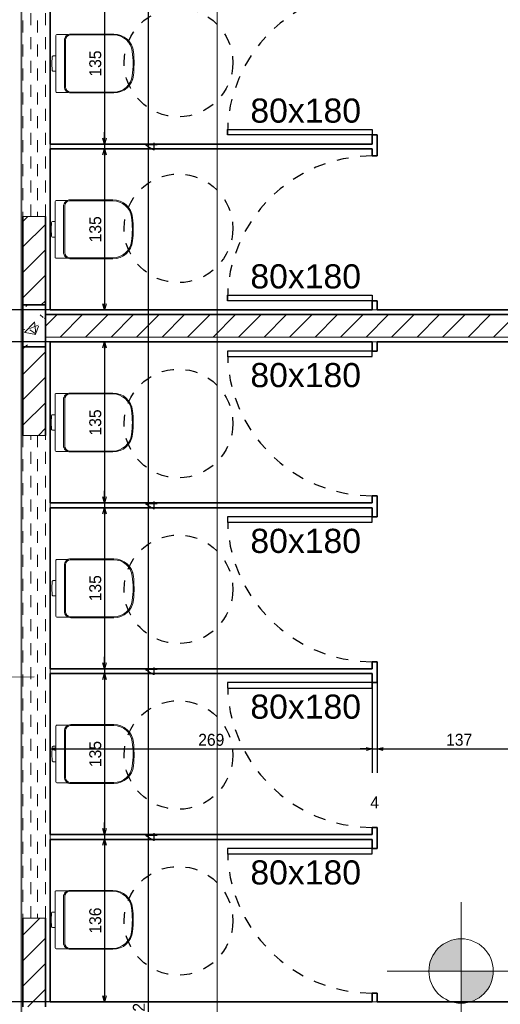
# Model space of a CAD drawing. Header units: millimetres. Extents: x -35 to 343, y 0 to 93.
# Tile 47 of 128: x 201.23 to 205.24, y 46.25 to 54.49. Entities that reach past the tile are written whole.
import ezdxf

# ---------------------------------------------------------------- set-up
doc = ezdxf.new("R2010")
doc.units = ezdxf.units.MM
doc.linetypes.add('ACAD_ISO03W100', pattern=[30, 12, -18])
doc.linetypes.add('Traço Curto', pattern=[0.00153, 0.001, -0.00053])
for name, color, linetype, lineweight in [('ARQ - ALVENARIA - OSSO', 2, 'Continuous', 35), ('ARQ - COTA_NÍVEL', 2, 'Continuous', 5), ('ARQ - DIVISORIA', 3, 'Continuous', 35), ('ARQ - JANELA', 2, 'Traço Curto', 5), ('ARQ - PAREDE VISTA', 4, 'Continuous', 9), ('ARQ - PAREDES_HACHURA', 9, 'Continuous', 35), ('ARQ - PILAR', 4, 'Continuous', 15), ('ARQ - SIMBOLO_CORTE', 2, 'Continuous', 5), ('ARQ -SIMBOLO_PORTA', 2, 'Continuous', 9), ('ARQ -TEXTO_JANELA', 2, 'Continuous', 9), ('Equipamentos hidráulicos', 2, 'Continuous', 5)]:
    doc.layers.add(name, color=color, linetype=linetype, lineweight=lineweight)
doc.styles.add('Arial_2', font='arial.ttf', dxfattribs={"height": 0.15})
doc.styles.add('GULIM', font='Gulim.ttf')
doc.dimstyles.new('GULIM-100', dxfattribs={"dimtxt": 0.1, "dimasz": 0.05, "dimexe": 0.2, "dimexo": 0, "dimgap": 0.025, "dimtad": 1, "dimdec": 0, "dimlfac": 100, "dimzin": 12, "dimdsep": 46, "dimtxsty": 'GULIM', "dimblk": 'OPEN30', "dimcen": 0, "dimclrd": 152, "dimclre": 152, "dimclrt": 152, "dimaunit": 1, "dimadec": 0, "dimazin": 0, "dimtfac": 1.875, "dimtdec": 0, "dimtmove": 2, "dimatfit": 3, "dimldrblk": 'OPEN30', "dimfxl": 0, "dimtolj": 1, "dimtzin": 12, "dimlwd": -1, "dimarcsym": 0})
pattern_1 = [(45, (197.30759, 58.01997), (-0.1065823, 0.1065823), [])]

# ---------------------------------------------------------------- blocks, each defined once
blk = doc.blocks.new('Deca_Bacia Sanitaria Convencional Quadra_P_21 - P_21_Branco Gelo GE17-6219398-NÍVEL 1')
at = {"layer": 'Equipamentos hidráulicos'}
for p, q in [((3.1323, -5.4542), (3.1323, -5.5801)), ((3.2086, -5.4486), (3.1362, -5.4486)), ((3.11, -5.5849), (3.1077, -5.6279)), ((3.1077, -5.6279), (3.11, -5.671)), ((3.1323, -5.5801), (3.1161, -5.5801)), ((3.1323, -5.6757), (3.1323, -5.5801)), ((3.1161, -5.6757), (3.1323, -5.6757)), ((3.1323, -5.6757), (3.1323, -5.8016)), ((3.1383, -5.8076), (3.2088, -5.8076))]:
    blk.add_line(p, q, dxfattribs=at)
for centre, radius, start, end in [((3.1383, -5.4542), 0.006, 110.78892, 180), ((3.4946, -5.5679), 0.1199, 31.51055, 32.11175), ((3.4946, -5.5679), 0.1199, 15.94214, 19.02476), ((3.1161, -5.5864), 0.00628, 90, 166), ((3.1161, -5.6695), 0.00628, 194, 270), ((3.1383, -5.8016), 0.006, 180, 270)]:
    blk.add_arc(centre, radius, start, end, dxfattribs=at)
blk = doc.blocks.new('Deca_Shared_Assento_P_21 - AP_215_Branco Gelo GE17-6219380-NÍVEL 1')
at = {"layer": 'Equipamentos hidráulicos'}
for p, q in [((3.1847, -5.771), (3.1847, -5.4852)), ((3.1918, -5.4823), (3.1918, -5.7739)), ((3.2211, -5.4507), (3.4916, -5.4507)), ((3.2248, -5.4451), (3.4913, -5.4451)), ((3.2211, -5.8055), (3.4916, -5.8055)), ((3.4913, -5.8111), (3.2248, -5.8111))]:
    blk.add_line(p, q, dxfattribs=at)
for centre, radius, start, end in [((3.2247, -5.4851), 0.04, 89.88715, 180.15169), ((3.2253, -5.484), 0.0336, 97.18985, 177.03508), ((3.4916, -5.5681), 0.123, 5.80461, 90.11795), ((3.4912, -5.5675), 0.1167, 7.4549, 89.83226), ((2.9392, -5.6397), 0.6734, 0.98733, 7.4549), ((2.9147, -5.6281), 0.703, 0.4219, 5.91451), ((2.9392, -5.6165), 0.6734, 352.5451, 359.01267), ((2.9147, -5.6281), 0.703, 354.08389, 0.42193), ((3.4916, -5.6881), 0.123, 269.87352, 354.18628), ((3.4912, -5.6887), 0.1167, 270.16774, 352.5451), ((3.2247, -5.7711), 0.04, 179.8882, 270.15228), ((3.2253, -5.7721), 0.0336, 182.96492, 262.81015)]:
    blk.add_arc(centre, radius, start, end, dxfattribs=at)
blk = doc.blocks.new('JANELA BASCULANTE PRÁTICA DE REVIT - JANELA AÇO E VIDRO BASCULANTE 300X60-6372257-NÍVEL 1')
at = {"layer": 'ARQ - JANELA'}
for p, q in [((1.5, 0.07), (-1.5, 0.07)), ((-1.5, 0.07), (-1.5, 0.02)), ((1.5, 0.02), (1.5, 0.07)), ((-1.5, -0.02), (-1.5, 0.02)), ((-1.5, 0.02), (1.5, 0.02)), ((1.5, 0.02), (1.5, -0.02)), ((-1.5, -0.02), (-1.5, -0.07)), ((1.5, -0.02), (-1.5, -0.02)), ((1.5, -0.07), (1.5, -0.02)), ((-1.5, -0.07), (1.5, -0.07))]:
    blk.add_line(p, q, dxfattribs=at)
blk = doc.blocks.new('Deca_Bacia Sanitaria Convencional Quadra_P_21 - P_21_Branco Gelo GE17-6407791-NÍVEL 1')
at = {"layer": 'Equipamentos hidráulicos'}
for p, q in [((3.1323, -4.3801), (3.1323, -4.2542)), ((3.1383, -4.2482), (3.2088, -4.2482)), ((3.1077, -4.4279), (3.11, -4.3849)), ((3.1161, -4.3801), (3.1323, -4.3801)), ((3.1323, -4.3801), (3.1323, -4.4757)), ((3.11, -4.471), (3.1077, -4.4279)), ((3.1323, -4.4757), (3.1161, -4.4757)), ((3.1323, -4.6016), (3.1323, -4.4757)), ((3.2086, -4.6072), (3.1362, -4.6072))]:
    blk.add_line(p, q, dxfattribs=at)
for centre, radius, start, end in [((3.1383, -4.2542), 0.006, 90, 180), ((3.1161, -4.3864), 0.00628, 90, 166), ((3.1161, -4.4695), 0.00628, 194, 270), ((3.4946, -4.4879), 0.1199, 340.97524, 344.05786), ((3.4946, -4.4879), 0.1199, 327.88825, 328.48945), ((3.1383, -4.6016), 0.006, 180, 249.21108)]:
    blk.add_arc(centre, radius, start, end, dxfattribs=at)
blk = doc.blocks.new('Deca_Shared_Assento_P_21 - AP_215_Branco Gelo GE17-6407792-NÍVEL 1')
at = {"layer": 'Equipamentos hidráulicos'}
for p, q in [((3.1918, -4.5736), (3.1918, -4.282)), ((3.2211, -4.2504), (3.4916, -4.2504)), ((3.4913, -4.2448), (3.2248, -4.2448)), ((3.1847, -4.2848), (3.1847, -4.5707)), ((3.2211, -4.6051), (3.4916, -4.6051)), ((3.2248, -4.6108), (3.4913, -4.6108))]:
    blk.add_line(p, q, dxfattribs=at)
for centre, radius, start, end in [((3.2247, -4.2848), 0.04, 89.84772, 180.1118), ((3.2253, -4.2837), 0.0336, 97.18985, 177.03508), ((3.4916, -4.3678), 0.123, 5.81372, 90.12648), ((3.4912, -4.3671), 0.1167, 7.4549, 89.83226), ((2.9392, -4.4394), 0.6734, 0.98733, 7.4549), ((2.9147, -4.4278), 0.703, 359.57807, 5.91611), ((2.9392, -4.4162), 0.6734, 352.5451, 359.01267), ((2.9147, -4.4278), 0.703, 354.08549, 359.5781), ((3.4916, -4.4878), 0.123, 269.88205, 354.19539), ((3.4912, -4.4884), 0.1167, 270.16774, 352.5451), ((3.2247, -4.5708), 0.04, 179.84831, 270.11285), ((3.2253, -4.5718), 0.0336, 182.96492, 262.81015)]:
    blk.add_arc(centre, radius, start, end, dxfattribs=at)
blk = doc.blocks.new('_Open30')
at = {"color": 0, "linetype": 'ByBlock', "lineweight": -2}
for p, q in [((-1, 0.27), (0, 0)), ((0, 0), (-1, -0.27)), ((0, 0), (-1, 0))]:
    blk.add_line(p, q, dxfattribs=at)
blk = doc.blocks.new('*D491')
at = {"color": 152, "lineweight": -2, "transparency": 16777216}
for p, q in [((201.4828, 57.5786), (200.7817, 57.5786)), ((201.4828, 52.0608), (200.7817, 52.0608))]:
    blk.add_line(p, q, dxfattribs=at)
at = {"color": 152, "transparency": 16777216}
blk.add_line((200.9817, 57.5286), (200.9817, 52.1108), dxfattribs=at)
at = {"layer": 'DEFPOINTS', "color": 0, "transparency": 16777216}
for p in [(201.4828, 57.5786), (200.9817, 52.0608), (201.4828, 52.0608)]:
    blk.add_point(p, dxfattribs=at)
at = {"color": 152, "transparency": 16777216, "xscale": 0.05, "yscale": 0.05, "zscale": 0.05}
for p, rotation in [((200.9817, 57.5786), 90), ((200.9817, 52.0608), 270)]:
    blk.add_blockref('_Open30', p, dxfattribs=dict(at, rotation=rotation))
at = {"color": 152, "transparency": 16777216, "insert": (200.9054, 54.8197), "char_height": 0.1, "attachment_point": 5, "rotation": 90, "style": 'GULIM'}
blk.add_mtext('\\A1;552', dxfattribs=at)
blk = doc.blocks.new('*D492')
at = {"color": 152, "lineweight": -2, "transparency": 16777216}
for p, q in [((201.4828, 52.0608), (200.7817, 52.0608)), ((201.4828, 51.7917), (200.7817, 51.7917))]:
    blk.add_line(p, q, dxfattribs=at)
at = {"color": 152, "transparency": 16777216}
blk.add_line((200.9817, 52.0108), (200.9817, 51.8417), dxfattribs=at)
at = {"layer": 'DEFPOINTS', "color": 0, "transparency": 16777216}
for p in [(201.4828, 52.0608), (200.9817, 51.7917), (201.4828, 51.7917)]:
    blk.add_point(p, dxfattribs=at)
at = {"color": 152, "transparency": 16777216, "xscale": 0.05, "yscale": 0.05, "zscale": 0.05}
for p, rotation in [((200.9817, 52.0608), 90), ((200.9817, 51.7917), 270)]:
    blk.add_blockref('_Open30', p, dxfattribs=dict(at, rotation=rotation))
at = {"color": 152, "transparency": 16777216, "insert": (200.9054, 51.9263), "char_height": 0.1, "attachment_point": 5, "rotation": 90, "style": 'GULIM'}
blk.add_mtext('\\A1;27', dxfattribs=at)
blk = doc.blocks.new('*D493')
at = {"color": 152, "lineweight": -2, "transparency": 16777216}
for p, q in [((201.4828, 51.7917), (200.7817, 51.7917)), ((201.4828, 46.2739), (200.7817, 46.2739))]:
    blk.add_line(p, q, dxfattribs=at)
at = {"color": 152, "transparency": 16777216}
blk.add_line((200.9817, 51.7417), (200.9817, 46.3239), dxfattribs=at)
at = {"layer": 'DEFPOINTS', "color": 0, "transparency": 16777216}
for p in [(201.4828, 51.7917), (200.9817, 46.2739), (201.4828, 46.2739)]:
    blk.add_point(p, dxfattribs=at)
at = {"color": 152, "transparency": 16777216, "xscale": 0.05, "yscale": 0.05, "zscale": 0.05}
for p, rotation in [((200.9817, 51.7917), 90), ((200.9817, 46.2739), 270)]:
    blk.add_blockref('_Open30', p, dxfattribs=dict(at, rotation=rotation))
at = {"color": 152, "transparency": 16777216, "insert": (200.9054, 49.0328), "char_height": 0.1, "attachment_point": 5, "rotation": 90, "style": 'GULIM'}
blk.add_mtext('\\A1;552', dxfattribs=at)
blk = doc.blocks.new('*D494')
at = {"color": 152, "lineweight": -2, "transparency": 16777216}
for p, q in [((201.4828, 46.2739), (200.7817, 46.2739)), ((201.4828, 46.0047), (200.7817, 46.0047))]:
    blk.add_line(p, q, dxfattribs=at)
at = {"color": 152, "transparency": 16777216}
blk.add_line((200.9817, 46.2239), (200.9817, 46.0547), dxfattribs=at)
at = {"layer": 'DEFPOINTS', "color": 0, "transparency": 16777216}
for p in [(201.4828, 46.2739), (200.9817, 46.0047), (201.4828, 46.0047)]:
    blk.add_point(p, dxfattribs=at)
at = {"color": 152, "transparency": 16777216, "xscale": 0.05, "yscale": 0.05, "zscale": 0.05}
for p, rotation in [((200.9817, 46.2739), 90), ((200.9817, 46.0047), 270)]:
    blk.add_blockref('_Open30', p, dxfattribs=dict(at, rotation=rotation))
at = {"color": 152, "transparency": 16777216, "insert": (200.9054, 46.1393), "char_height": 0.1, "attachment_point": 5, "rotation": 90, "style": 'GULIM'}
blk.add_mtext('\\A1;27', dxfattribs=at)
blk = doc.blocks.new('*D419')
at = {"color": 152, "lineweight": -2, "transparency": 16777216}
for p, q in [((201.4828, 49.0193), (201.4828, 48.1885)), ((204.1744, 49.0193), (204.1744, 48.1885))]:
    blk.add_line(p, q, dxfattribs=at)
at = {"color": 152, "transparency": 16777216}
blk.add_line((201.5328, 48.3885), (204.1244, 48.3885), dxfattribs=at)
at = {"layer": 'DEFPOINTS', "color": 0, "transparency": 16777216}
for p in [(201.4828, 49.0193), (204.1744, 49.0193), (204.1744, 48.3885)]:
    blk.add_point(p, dxfattribs=at)
at = {"color": 152, "transparency": 16777216, "xscale": 0.05, "yscale": 0.05, "zscale": 0.05, "rotation": 180}
blk.add_blockref('_Open30', (201.4828, 48.3885), dxfattribs=at)
at = {"color": 152, "transparency": 16777216, "xscale": 0.05, "yscale": 0.05, "zscale": 0.05}
blk.add_blockref('_Open30', (204.1744, 48.3885), dxfattribs=at)
at = {"color": 152, "transparency": 16777216, "insert": (202.8286, 48.4648), "char_height": 0.1, "attachment_point": 5, "style": 'GULIM'}
blk.add_mtext('\\A1;269', dxfattribs=at)
blk = doc.blocks.new('*D420')
at = {"color": 152, "lineweight": -2, "transparency": 16777216}
for p, q in [((204.1744, 49.0193), (204.1744, 48.1885)), ((204.2147, 48.9436), (204.2147, 48.1885))]:
    blk.add_line(p, q, dxfattribs=at)
at = {"color": 152, "transparency": 16777216}
for p, q in [((204.1244, 48.3885), (204.0744, 48.3885)), ((204.1744, 48.3885), (204.2147, 48.3885)), ((204.2647, 48.3885), (204.3147, 48.3885))]:
    blk.add_line(p, q, dxfattribs=at)
at = {"layer": 'DEFPOINTS', "color": 0, "transparency": 16777216}
for p in [(204.1744, 49.0193), (204.2147, 48.9436), (204.2147, 48.3885)]:
    blk.add_point(p, dxfattribs=at)
at = {"color": 152, "transparency": 16777216, "xscale": 0.05, "yscale": 0.05, "zscale": 0.05}
blk.add_blockref('_Open30', (204.1744, 48.3885), dxfattribs=at)
at = {"color": 152, "transparency": 16777216, "xscale": 0.05, "yscale": 0.05, "zscale": 0.05, "rotation": 180}
blk.add_blockref('_Open30', (204.2147, 48.3885), dxfattribs=at)
at = {"color": 152, "transparency": 16777216, "insert": (204.1946, 47.9414), "char_height": 0.1, "attachment_point": 5, "style": 'GULIM'}
blk.add_mtext('\\A1;4', dxfattribs=at)
blk = doc.blocks.new('*D421')
at = {"color": 152, "lineweight": -2, "transparency": 16777216}
for p, q in [((204.2147, 48.9436), (204.2147, 48.1885)), ((205.5875, 48.5281), (205.5875, 48.1885))]:
    blk.add_line(p, q, dxfattribs=at)
at = {"color": 152, "transparency": 16777216}
blk.add_line((204.2647, 48.3885), (205.5375, 48.3885), dxfattribs=at)
at = {"layer": 'DEFPOINTS', "color": 0, "transparency": 16777216}
for p in [(204.2147, 48.9436), (205.5875, 48.5281), (205.5875, 48.3885)]:
    blk.add_point(p, dxfattribs=at)
at = {"color": 152, "transparency": 16777216, "xscale": 0.05, "yscale": 0.05, "zscale": 0.05, "rotation": 180}
blk.add_blockref('_Open30', (204.2147, 48.3885), dxfattribs=at)
at = {"color": 152, "transparency": 16777216, "xscale": 0.05, "yscale": 0.05, "zscale": 0.05}
blk.add_blockref('_Open30', (205.5875, 48.3885), dxfattribs=at)
at = {"color": 152, "transparency": 16777216, "insert": (204.9011, 48.4649), "char_height": 0.1, "attachment_point": 5, "style": 'GULIM'}
blk.add_mtext('\\A1;137', dxfattribs=at)
blk = doc.blocks.new('*D429')
at = {"color": 152, "lineweight": -2, "transparency": 16777216}
for p, q in [((201.4828, 54.7928), (202.1358, 54.7928)), ((201.4828, 53.447), (202.1358, 53.447))]:
    blk.add_line(p, q, dxfattribs=at)
at = {"color": 152, "transparency": 16777216}
blk.add_line((201.9358, 54.7428), (201.9358, 53.497), dxfattribs=at)
at = {"layer": 'DEFPOINTS', "color": 0, "transparency": 16777216}
for p in [(201.4828, 54.7928), (201.4828, 53.447), (201.9358, 53.447)]:
    blk.add_point(p, dxfattribs=at)
at = {"color": 152, "transparency": 16777216, "xscale": 0.05, "yscale": 0.05, "zscale": 0.05}
for p, rotation in [((201.9358, 54.7928), 90), ((201.9358, 53.447), 270)]:
    blk.add_blockref('_Open30', p, dxfattribs=dict(at, rotation=rotation))
at = {"color": 152, "transparency": 16777216, "insert": (201.8594, 54.1199), "char_height": 0.1, "attachment_point": 5, "rotation": 90, "style": 'GULIM'}
blk.add_mtext('\\A1;135', dxfattribs=at)
blk = doc.blocks.new('*D430')
at = {"color": 152, "transparency": 16777216}
for p, q in [((201.9358, 53.497), (201.9358, 53.547)), ((201.9358, 53.447), (201.9358, 53.4066)), ((201.9358, 53.3566), (201.9358, 53.3066))]:
    blk.add_line(p, q, dxfattribs=at)
at = {"color": 152, "lineweight": -2, "transparency": 16777216}
for p, q in [((201.4828, 53.447), (202.1358, 53.447)), ((201.4828, 53.4066), (202.1358, 53.4066))]:
    blk.add_line(p, q, dxfattribs=at)
at = {"layer": 'DEFPOINTS', "color": 0, "transparency": 16777216}
for p in [(201.4828, 53.447), (201.4828, 53.4066), (201.9358, 53.4066)]:
    blk.add_point(p, dxfattribs=at)
at = {"color": 152, "transparency": 16777216, "xscale": 0.05, "yscale": 0.05, "zscale": 0.05}
for p, rotation in [((201.9358, 53.447), 270), ((201.9358, 53.4066), 90)]:
    blk.add_blockref('_Open30', p, dxfattribs=dict(at, rotation=rotation))
at = {"color": 152, "transparency": 16777216, "insert": (202.3273, 53.4268), "char_height": 0.1, "attachment_point": 5, "rotation": 90, "style": 'GULIM'}
blk.add_mtext('\\A1;4', dxfattribs=at)
blk = doc.blocks.new('*D431')
at = {"color": 152, "lineweight": -2, "transparency": 16777216}
for p, q in [((201.4828, 53.4066), (202.1358, 53.4066)), ((201.4828, 52.0608), (202.1358, 52.0608))]:
    blk.add_line(p, q, dxfattribs=at)
at = {"color": 152, "transparency": 16777216}
blk.add_line((201.9358, 53.3566), (201.9358, 52.1108), dxfattribs=at)
at = {"layer": 'DEFPOINTS', "color": 0, "transparency": 16777216}
for p in [(201.4828, 53.4066), (201.4828, 52.0608), (201.9358, 52.0608)]:
    blk.add_point(p, dxfattribs=at)
at = {"color": 152, "transparency": 16777216, "xscale": 0.05, "yscale": 0.05, "zscale": 0.05}
for p, rotation in [((201.9358, 53.4066), 90), ((201.9358, 52.0608), 270)]:
    blk.add_blockref('_Open30', p, dxfattribs=dict(at, rotation=rotation))
at = {"color": 152, "transparency": 16777216, "insert": (201.8594, 52.7337), "char_height": 0.1, "attachment_point": 5, "rotation": 90, "style": 'GULIM'}
blk.add_mtext('\\A1;135', dxfattribs=at)
blk = doc.blocks.new('*D432')
at = {"color": 152, "lineweight": -2, "transparency": 16777216}
for p, q in [((201.4828, 51.7917), (202.1358, 51.7917)), ((201.4828, 50.4459), (202.1358, 50.4459))]:
    blk.add_line(p, q, dxfattribs=at)
at = {"color": 152, "transparency": 16777216}
blk.add_line((201.9358, 51.7417), (201.9358, 50.4959), dxfattribs=at)
at = {"layer": 'DEFPOINTS', "color": 0, "transparency": 16777216}
for p in [(201.4828, 51.7917), (201.4828, 50.4459), (201.9358, 50.4459)]:
    blk.add_point(p, dxfattribs=at)
at = {"color": 152, "transparency": 16777216, "xscale": 0.05, "yscale": 0.05, "zscale": 0.05}
for p, rotation in [((201.9358, 51.7917), 90), ((201.9358, 50.4459), 270)]:
    blk.add_blockref('_Open30', p, dxfattribs=dict(at, rotation=rotation))
at = {"color": 152, "transparency": 16777216, "insert": (201.8594, 51.1188), "char_height": 0.1, "attachment_point": 5, "rotation": 90, "style": 'GULIM'}
blk.add_mtext('\\A1;135', dxfattribs=at)
blk = doc.blocks.new('*D433')
at = {"color": 152, "transparency": 16777216}
for p, q in [((201.9358, 50.4959), (201.9358, 50.5459)), ((201.9358, 50.4459), (201.9358, 50.4055)), ((201.9358, 50.3555), (201.9358, 50.3055))]:
    blk.add_line(p, q, dxfattribs=at)
at = {"color": 152, "lineweight": -2, "transparency": 16777216}
for p, q in [((201.4828, 50.4459), (202.1358, 50.4459)), ((201.4828, 50.4055), (202.1358, 50.4055))]:
    blk.add_line(p, q, dxfattribs=at)
at = {"layer": 'DEFPOINTS', "color": 0, "transparency": 16777216}
for p in [(201.4828, 50.4459), (201.4828, 50.4055), (201.9358, 50.4055)]:
    blk.add_point(p, dxfattribs=at)
at = {"color": 152, "transparency": 16777216, "xscale": 0.05, "yscale": 0.05, "zscale": 0.05}
for p, rotation in [((201.9358, 50.4459), 270), ((201.9358, 50.4055), 90)]:
    blk.add_blockref('_Open30', p, dxfattribs=dict(at, rotation=rotation))
at = {"color": 152, "transparency": 16777216, "insert": (202.3273, 50.4257), "char_height": 0.1, "attachment_point": 5, "rotation": 90, "style": 'GULIM'}
blk.add_mtext('\\A1;4', dxfattribs=at)
blk = doc.blocks.new('*D434')
at = {"color": 152, "lineweight": -2, "transparency": 16777216}
for p, q in [((201.4828, 50.4055), (202.1358, 50.4055)), ((201.4828, 49.0597), (202.1358, 49.0597))]:
    blk.add_line(p, q, dxfattribs=at)
at = {"color": 152, "transparency": 16777216}
blk.add_line((201.9358, 50.3555), (201.9358, 49.1097), dxfattribs=at)
at = {"layer": 'DEFPOINTS', "color": 0, "transparency": 16777216}
for p in [(201.4828, 50.4055), (201.4828, 49.0597), (201.9358, 49.0597)]:
    blk.add_point(p, dxfattribs=at)
at = {"color": 152, "transparency": 16777216, "xscale": 0.05, "yscale": 0.05, "zscale": 0.05}
for p, rotation in [((201.9358, 50.4055), 90), ((201.9358, 49.0597), 270)]:
    blk.add_blockref('_Open30', p, dxfattribs=dict(at, rotation=rotation))
at = {"color": 152, "transparency": 16777216, "insert": (201.8594, 49.7326), "char_height": 0.1, "attachment_point": 5, "rotation": 90, "style": 'GULIM'}
blk.add_mtext('\\A1;135', dxfattribs=at)
blk = doc.blocks.new('*D435')
at = {"color": 152, "transparency": 16777216}
for p, q in [((201.9358, 49.1097), (201.9358, 49.1597)), ((201.9358, 49.0597), (201.9358, 49.0193)), ((201.9358, 48.9693), (201.9358, 48.9193))]:
    blk.add_line(p, q, dxfattribs=at)
at = {"color": 152, "lineweight": -2, "transparency": 16777216}
for p, q in [((201.4828, 49.0597), (202.1358, 49.0597)), ((201.4828, 49.0193), (202.1358, 49.0193))]:
    blk.add_line(p, q, dxfattribs=at)
at = {"layer": 'DEFPOINTS', "color": 0, "transparency": 16777216}
for p in [(201.4828, 49.0597), (201.4828, 49.0193), (201.9358, 49.0193)]:
    blk.add_point(p, dxfattribs=at)
at = {"color": 152, "transparency": 16777216, "xscale": 0.05, "yscale": 0.05, "zscale": 0.05}
for p, rotation in [((201.9358, 49.0597), 270), ((201.9358, 49.0193), 90)]:
    blk.add_blockref('_Open30', p, dxfattribs=dict(at, rotation=rotation))
at = {"color": 152, "transparency": 16777216, "insert": (202.3273, 49.0395), "char_height": 0.1, "attachment_point": 5, "rotation": 90, "style": 'GULIM'}
blk.add_mtext('\\A1;4', dxfattribs=at)
blk = doc.blocks.new('*D436')
at = {"color": 152, "lineweight": -2, "transparency": 16777216}
for p, q in [((201.4828, 49.0193), (202.1358, 49.0193)), ((201.4828, 47.6735), (202.1358, 47.6735))]:
    blk.add_line(p, q, dxfattribs=at)
at = {"color": 152, "transparency": 16777216}
blk.add_line((201.9358, 48.9693), (201.9358, 47.7235), dxfattribs=at)
at = {"layer": 'DEFPOINTS', "color": 0, "transparency": 16777216}
for p in [(201.4828, 49.0193), (201.4828, 47.6735), (201.9358, 47.6735)]:
    blk.add_point(p, dxfattribs=at)
at = {"color": 152, "transparency": 16777216, "xscale": 0.05, "yscale": 0.05, "zscale": 0.05}
for p, rotation in [((201.9358, 49.0193), 90), ((201.9358, 47.6735), 270)]:
    blk.add_blockref('_Open30', p, dxfattribs=dict(at, rotation=rotation))
at = {"color": 152, "transparency": 16777216, "insert": (201.8594, 48.3464), "char_height": 0.1, "attachment_point": 5, "rotation": 90, "style": 'GULIM'}
blk.add_mtext('\\A1;135', dxfattribs=at)
blk = doc.blocks.new('*D437')
at = {"color": 152, "transparency": 16777216}
for p, q in [((201.9358, 47.7235), (201.9358, 47.7735)), ((201.9358, 47.6735), (201.9358, 47.6331)), ((201.9358, 47.5831), (201.9358, 47.5331))]:
    blk.add_line(p, q, dxfattribs=at)
at = {"color": 152, "lineweight": -2, "transparency": 16777216}
for p, q in [((201.4828, 47.6735), (202.1358, 47.6735)), ((201.4828, 47.6331), (202.1358, 47.6331))]:
    blk.add_line(p, q, dxfattribs=at)
at = {"layer": 'DEFPOINTS', "color": 0, "transparency": 16777216}
for p in [(201.4828, 47.6735), (201.4828, 47.6331), (201.9358, 47.6331)]:
    blk.add_point(p, dxfattribs=at)
at = {"color": 152, "transparency": 16777216, "xscale": 0.05, "yscale": 0.05, "zscale": 0.05}
for p, rotation in [((201.9358, 47.6735), 270), ((201.9358, 47.6331), 90)]:
    blk.add_blockref('_Open30', p, dxfattribs=dict(at, rotation=rotation))
at = {"color": 152, "transparency": 16777216, "insert": (202.3273, 47.6533), "char_height": 0.1, "attachment_point": 5, "rotation": 90, "style": 'GULIM'}
blk.add_mtext('\\A1;4', dxfattribs=at)
blk = doc.blocks.new('*D438')
at = {"color": 152, "lineweight": -2, "transparency": 16777216}
for p, q in [((201.4828, 47.6331), (202.1358, 47.6331)), ((201.4828, 46.2739), (202.1358, 46.2739))]:
    blk.add_line(p, q, dxfattribs=at)
at = {"color": 152, "transparency": 16777216}
blk.add_line((201.9358, 47.5831), (201.9358, 46.3239), dxfattribs=at)
at = {"layer": 'DEFPOINTS', "color": 0, "transparency": 16777216}
for p in [(201.4828, 47.6331), (201.4828, 46.2739), (201.9358, 46.2739)]:
    blk.add_point(p, dxfattribs=at)
at = {"color": 152, "transparency": 16777216, "xscale": 0.05, "yscale": 0.05, "zscale": 0.05}
for p, rotation in [((201.9358, 47.6331), 90), ((201.9358, 46.2739), 270)]:
    blk.add_blockref('_Open30', p, dxfattribs=dict(at, rotation=rotation))
at = {"color": 152, "transparency": 16777216, "insert": (201.8594, 46.9535), "char_height": 0.1, "attachment_point": 5, "rotation": 90, "style": 'GULIM'}
blk.add_mtext('\\A1;136', dxfattribs=at)
blk = doc.blocks.new('Elevações de ponto - Cota de Nível 1-825078-NÍVEL 1')
at = {"layer": 'ARQ - COTA_NÍVEL'}
h = blk.add_hatch(color=256, dxfattribs=at)
edge = h.paths.add_edge_path(flags=0)
edge.add_line((0, 0.002278), (0, 0.000678))
edge.add_line((0, 0.000678), (-0.0016, 0.000678))
edge.add_arc((0, 0.000678), 0.0016, 90, 180, ccw=False)
h = blk.add_hatch(color=256, dxfattribs=at)
edge = h.paths.add_edge_path(flags=0)
edge.add_arc((0, 0.000678), 0.0016, 270, 360, ccw=False)
edge.add_line((0, -0.000922), (0, 0.000678))
edge.add_line((0, 0.000678), (0.0016, 0.000678))
for p, q in [((0, 0.004106), (0, -0.002843)), ((0, -0.00218), (0, 0.003078)), ((0, 0.000678), (0, 0.002278)), ((-0.003665, 0.000678), (0.016004, 0.000678)), ((-0.0016, 0.000678), (0, 0.000678)), ((0.0016, 0.000678), (0, 0.000678)), ((0, 0.000678), (0, -0.000922))]:
    blk.add_line(p, q, dxfattribs=at)
blk.add_circle((0, 0.000678), 0.0016, dxfattribs=at)
for start, end in [(90, 180), (270, 360)]:
    blk.add_arc((0, 0.000678), 0.0016, start, end, dxfattribs=at)
blk = doc.blocks.new('*D513')
at = {"color": 152, "lineweight": -2, "transparency": 16777216}
for p, q in [((201.6039, 69.3814), (202.5002, 69.3814)), ((201.6039, 22.8569), (202.5002, 22.8569))]:
    blk.add_line(p, q, dxfattribs=at)
at = {"color": 152, "transparency": 16777216}
blk.add_line((202.3002, 69.3314), (202.3002, 22.9069), dxfattribs=at)
at = {"layer": 'DEFPOINTS', "color": 0, "transparency": 16777216}
for p in [(201.6039, 69.3814), (201.6039, 22.8569), (202.3002, 22.8569)]:
    blk.add_point(p, dxfattribs=at)
at = {"color": 152, "transparency": 16777216, "xscale": 0.05, "yscale": 0.05, "zscale": 0.05}
for p, rotation in [((202.3002, 69.3814), 90), ((202.3002, 22.8569), 270)]:
    blk.add_blockref('_Open30', p, dxfattribs=dict(at, rotation=rotation))
at = {"color": 152, "transparency": 16777216, "insert": (202.2238, 46.1191), "char_height": 0.1, "attachment_point": 5, "rotation": 90, "style": 'GULIM'}
blk.add_mtext('\\A1;4652', dxfattribs=at)

msp = doc.modelspace()

# ---------------------------------------------------------------- hatches: boundary and pattern name
at = {"layer": 'ARQ - PAREDES_HACHURA'}
h = msp.add_hatch(color=256, dxfattribs=at)
h.paths.add_polyline_path([(201.25397, 22.89724), (201.25397, 23.82585), (201.24052, 23.82585), (201.24052, 22.89724)], flags=0)
h.paths.add_polyline_path([(201.25397, 27.86324), (201.25397, 29.69353), (201.24052, 29.69353), (201.24052, 27.86324)], flags=0)
h.paths.add_polyline_path([(201.25397, 33.7314), (201.25386, 35.4002), (201.24052, 35.39977), (201.24052, 33.7314)], flags=0)
h.paths.add_polyline_path([(201.24052, 39.43761), (201.25397, 39.43761), (201.25397, 41.26667), (201.24052, 41.26667), (201.24052, 40.17738)], flags=0)
h.paths.add_polyline_path([(201.25397, 45.30409), (201.25397, 46.2335), (201.25397, 58.5476), (201.24052, 58.5476), (201.24052, 45.30409)], flags=0)
h.paths.add_polyline_path([(201.25397, 62.58635), (201.25397, 64.41664), (201.24052, 64.41664), (201.24052, 62.58635)], flags=0)
h.paths.add_polyline_path([(201.24052, 68.45275), (201.25397, 68.45275), (201.25397, 69.38136), (201.24052, 69.38136), (201.24052, 69.15257)], flags=0)
h = msp.add_hatch(dxfattribs=at)
h.set_pattern_fill('FP_6', color=256, scale=1.345805, style=0, pattern_type=2)
h.set_pattern_definition(pattern_1)
h.paths.add_polyline_path([(201.25397, 52.10122), (201.44239, 52.10122), (201.44239, 52.84141), (201.25397, 52.84141)], flags=0)
h.paths.add_polyline_path([(201.25397, 56.87882), (201.44239, 56.87882), (201.44239, 57.61902), (201.25397, 57.61902)], flags=0)
h = msp.add_hatch(dxfattribs=at)
h.set_pattern_fill('FP_6', color=256, scale=1.345805, style=0, pattern_type=2)
h.set_pattern_definition(pattern_1)
h.paths.add_polyline_path([(201.44239, 51.83205), (205.34522, 51.83205), (205.34522, 52.02047), (201.44239, 52.02047), (201.44239, 51.83266)], flags=0)
h = msp.add_hatch(dxfattribs=at)
h.set_pattern_fill('FP_6', color=256, scale=1.345805, style=0, pattern_type=2)
h.set_pattern_definition(pattern_1)
h.paths.add_polyline_path([(201.28634, 46.2335), (201.44239, 46.2335), (201.44239, 46.9737), (201.25397, 46.9737), (201.25397, 46.2335)], flags=0)
h.paths.add_polyline_path([(201.25397, 51.01111), (201.44239, 51.01111), (201.44239, 51.75131), (201.25397, 51.75131)], flags=0)
at = {"layer": 'ARQ - PILAR'}
h = msp.add_hatch(dxfattribs=at)
h.set_pattern_fill('FP_1', color=256, scale=1.345805, style=0, pattern_type=2)
h.set_pattern_definition([(50, (197.3076, 58.02), (0.73539, -0.063667), [0.07671, -0.84651]), (355, (197.3076, 58.02), (-0.14189, 0.771645), [0.06191, -0.67694]), (100.451, (197.3695, 58.0146), (0.59344, 0.7075), [0.065944, -0.71866]), (46.184, (197.3076, 58.2245), (1.0943, -0.16965), [0.11574, -1.2691]), (96.636, (197.3991, 58.2111), (0.9582, 0.99893), [0.09824, -1.07799]), (351.184, (197.3076, 58.2245), (0.95852, 0.99942), [0.09286, -1.01474]), (21, (197.4099, 58.1734), (0.61232, -0.41221), [0.07671, -0.84651]), (326, (197.4099, 58.1734), (0.250004, 0.743684), [0.06191, -0.67694]), (71.451, (197.461, 58.13975), (0.86204, 0.33109), [0.065944, -0.71866]), (37.5, (197.3076, 58.01997), (0.0123895, 0.341991), [0.033645, -0.63522, 0.033645, -0.652716, -0.679632]), (37.5, (197.3076, 58.01997), (0.0123895, 0.341991), [-1.355226, 0.033645, -0.645987]), (7.5, (197.3076, 58.01997), (0.269781, 0.404735), [0.033645, -0.357984, 0.033645, -0.61907, -0.258395]), (7.5, (197.3076, 58.01997), (0.269781, 0.404735), [-1.044345, 0.033645, -0.22475]), (327.5, (197.0788, 58.01997), (0.547047, -0.022983), [0.033645, -0.222058, 0.033645, -0.765763, -1.06184]), (327.5, (197.0788, 58.01997), (0.547047, -0.022983), [-1.056457, 0.033645, -1.028195]), (317.5, (196.97652, 58.01997), (0.597536, 0.102292), [0.033645, -0.300115, 0.033645, -0.497948, -0.75365]), (317.5, (196.97652, 58.01997), (0.597536, 0.102292), [-0.864007, 0.033645, -0.720006])])
h.paths.add_polyline_path([(201.44239, 51.75131), (201.44239, 52.10122), (201.25397, 52.10122), (201.25397, 51.75131), (201.28634, 51.75131)], flags=0)

# ---------------------------------------------------------------- linework, layer by layer
at = {"color": 3, "linetype": 'Continuous'}
for points in [[(204.17437, 53.56814), (204.17437, 53.52272), (202.96315, 53.52272), (202.96315, 53.56814)], [(204.17437, 52.18196), (204.17437, 52.13654), (202.96315, 52.13654), (202.96315, 52.18196)], [(204.17437, 51.67056), (204.17437, 51.71598), (202.96315, 51.71598), (202.96315, 51.67056)], [(204.17437, 50.28438), (204.17437, 50.3298), (202.96315, 50.3298), (202.96315, 50.28438)], [(204.17437, 48.8982), (204.17437, 48.94362), (202.96315, 48.94362), (202.96315, 48.8982)], [(204.17437, 47.51202), (204.17437, 47.55744), (202.96315, 47.55744), (202.96315, 47.51202)]]:
    msp.add_lwpolyline(points, close=True, dxfattribs=at)
at = {"color": 254, "linetype": 'ACAD_ISO03W100', "ltscale": 0.005}
for centre in [(202.55436, 54.12834), (202.55436, 52.74216), (202.55436, 51.11037), (202.55436, 49.72419), (202.55436, 48.33801), (202.55436, 46.95183)]:
    msp.add_circle(centre, 0.45421, dxfattribs=at)
for centre, start, end in [((204.17437, 53.52272), 90, 180), ((204.17437, 52.13654), 90, 180), ((204.17437, 51.71598), 180, 270), ((204.17437, 50.3298), 180, 270), ((204.17437, 48.94362), 180, 270), ((204.17437, 47.55744), 180, 270)]:
    msp.add_arc(centre, 1.21122, start, end, dxfattribs=at)
at = {"layer": 'ARQ - ALVENARIA - OSSO'}
for p, q in [((201.48276, 53.44702), (201.48276, 54.79283)), ((204.17437, 53.52272), (204.17437, 53.44702)), ((204.17437, 53.52272), (204.21475, 53.52272)), ((204.21475, 53.34777), (204.21475, 53.52272)), ((204.17437, 53.44702), (201.48276, 53.44702)), ((201.48276, 52.06084), (201.48276, 53.40665)), ((201.48276, 53.40665), (204.17437, 53.40665)), ((204.17437, 53.40665), (204.17437, 53.34777)), ((204.17437, 53.34777), (204.21475, 53.34777)), ((201.25397, 52.84141), (201.25397, 52.10122)), ((201.44239, 52.84141), (201.44239, 51.01111)), ((204.17437, 52.13654), (204.17437, 52.06084)), ((204.17437, 52.13654), (204.21475, 52.13654)), ((204.21475, 52.06084), (204.21475, 52.13654)), ((201.25397, 52.10122), (201.44239, 52.10122)), ((204.17437, 52.06084), (201.48276, 52.06084)), ((205.58747, 52.06084), (204.21475, 52.06084)), ((201.44239, 52.02047), (205.62784, 52.02047)), ((201.48276, 51.79168), (204.17437, 51.79168)), ((201.48276, 50.44588), (201.48276, 51.79168)), ((204.17437, 51.79168), (204.17437, 51.71598)), ((204.21475, 51.79168), (205.58747, 51.79168)), ((204.21475, 51.71598), (204.21475, 51.79168)), ((201.25397, 51.75131), (201.25397, 51.01111)), ((201.44239, 51.75131), (201.25397, 51.75131)), ((204.17437, 51.71598), (204.21475, 51.71598)), ((204.17437, 50.50475), (204.17437, 50.44588)), ((204.17437, 50.50475), (204.21475, 50.50475)), ((204.21475, 50.3298), (204.21475, 50.50475)), ((204.17437, 50.44588), (201.48276, 50.44588)), ((201.48276, 49.0597), (201.48276, 50.4055)), ((201.48276, 50.4055), (204.17437, 50.4055)), ((204.17437, 50.4055), (204.17437, 50.3298)), ((204.17437, 50.3298), (204.21475, 50.3298)), ((204.17437, 49.11857), (204.17437, 49.0597)), ((204.17437, 49.11857), (204.21475, 49.11857)), ((204.21475, 48.94362), (204.21475, 49.11857)), ((204.17437, 49.0597), (201.48276, 49.0597)), ((201.48276, 47.67352), (201.48276, 49.01932)), ((201.48276, 49.01932), (204.17437, 49.01932)), ((204.17437, 49.01932), (204.17437, 48.94362)), ((204.17437, 48.94362), (204.21475, 48.94362)), ((204.17437, 47.67352), (201.48276, 47.67352)), ((204.17437, 47.7324), (204.17437, 47.67352)), ((204.17437, 47.7324), (204.21475, 47.7324)), ((204.21475, 47.55744), (204.21475, 47.7324)), ((201.48276, 46.27388), (201.48276, 47.63314)), ((201.48276, 47.63314), (204.17437, 47.63314)), ((204.17437, 47.63314), (204.17437, 47.55744)), ((204.17437, 47.55744), (204.21475, 47.55744)), ((201.25397, 46.9737), (201.25397, 46.2335)), ((201.44239, 46.2335), (201.44239, 46.9737)), ((204.17437, 46.27388), (201.48276, 46.27388)), ((204.17437, 46.34622), (204.17437, 46.27388)), ((204.17437, 46.34622), (204.21475, 46.34622)), ((204.21475, 46.27388), (204.21475, 46.34622)), ((209.55759, 46.27388), (204.21475, 46.27388))]:
    msp.add_line(p, q, dxfattribs=at)
at = {"layer": 'ARQ - DIVISORIA'}
msp.add_line((201.25397, 51.75131), (201.25397, 52.10122), dxfattribs=at)
at = {"layer": 'ARQ - PAREDE VISTA'}
for p, q in [((201.24052, 45.30409), (201.24052, 58.5476)), ((201.48276, 53.44702), (201.48276, 53.40665)), ((204.17437, 52.06084), (204.21475, 52.06084)), ((201.44239, 51.83205), (205.34522, 51.83205)), ((204.21475, 51.79168), (204.17437, 51.79168)), ((201.48276, 50.44588), (201.48276, 50.4055)), ((201.48276, 49.0597), (201.48276, 49.01932)), ((201.48276, 47.67352), (201.48276, 47.63314)), ((204.17437, 46.27388), (204.21475, 46.27388))]:
    msp.add_line(p, q, dxfattribs=at)
at = {"layer": 'ARQ - PILAR'}
for p, q in [((201.44239, 52.10122), (201.25397, 52.10122)), ((201.25397, 52.10122), (201.25397, 51.75131)), ((201.44239, 51.75131), (201.44239, 52.10122)), ((201.25397, 51.75131), (201.44239, 51.75131))]:
    msp.add_line(p, q, dxfattribs=at)
at = {"layer": 'ARQ - SIMBOLO_CORTE'}
msp.add_line((202.87816, 85.89904), (202.87816, 17.54797), dxfattribs=at)
at = {"layer": 'ARQ -TEXTO_JANELA'}
msp.add_line((201.34818, 48.99241), (200.52415, 48.98117), dxfattribs=at)

# ---------------------------------------------------------------- block references
at = {"layer": 'ARQ - COTA_NÍVEL', "xscale": 168.2692307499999, "yscale": 168.2692307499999, "zscale": 168.2692307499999}
msp.add_blockref('Elevações de ponto - Cota de Nível 1-825078-NÍVEL 1', (204.91682, 46.41803), dxfattribs=at)
at = {"layer": 'ARQ - JANELA', "xscale": 1.345805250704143, "yscale": 1.345805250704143, "zscale": 1.345805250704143}
for p, rotation in [((201.34818, 54.86012), 89.99999999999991), ((201.34818, 48.99241), 269.9999999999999)]:
    msp.add_blockref('JANELA BASCULANTE PRÁTICA DE REVIT - JANELA AÇO E VIDRO BASCULANTE 300X60-6372257-NÍVEL 1', p, dxfattribs=dict(at, rotation=rotation))
at = {"layer": 'Equipamentos hidráulicos', "xscale": 1.345805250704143, "yscale": 1.345805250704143, "zscale": 1.345805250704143}
for name, p in [('Deca_Bacia Sanitaria Convencional Quadra_P_21 - P_21_Branco Gelo GE17-6407791-NÍVEL 1', (197.31432, 60.07905)), ('Deca_Shared_Assento_P_21 - AP_215_Branco Gelo GE17-6407792-NÍVEL 1', (197.31432, 60.07905)), ('Deca_Bacia Sanitaria Convencional Quadra_P_21 - P_21_Branco Gelo GE17-6407791-NÍVEL 1', (197.30759, 58.69287)), ('Deca_Shared_Assento_P_21 - AP_215_Branco Gelo GE17-6407792-NÍVEL 1', (197.30759, 58.69287)), ('Deca_Bacia Sanitaria Convencional Quadra_P_21 - P_21_Branco Gelo GE17-6219398-NÍVEL 1', (197.30759, 58.69287)), ('Deca_Shared_Assento_P_21 - AP_215_Branco Gelo GE17-6219380-NÍVEL 1', (197.30759, 58.69287)), ('Deca_Shared_Assento_P_21 - AP_215_Branco Gelo GE17-6219380-NÍVEL 1', (197.31432, 57.30669)), ('Deca_Bacia Sanitaria Convencional Quadra_P_21 - P_21_Branco Gelo GE17-6219398-NÍVEL 1', (197.31432, 57.30669)), ('Deca_Bacia Sanitaria Convencional Quadra_P_21 - P_21_Branco Gelo GE17-6219398-NÍVEL 1', (197.31432, 55.92051)), ('Deca_Shared_Assento_P_21 - AP_215_Branco Gelo GE17-6219380-NÍVEL 1', (197.31432, 55.92051)), ('Deca_Bacia Sanitaria Convencional Quadra_P_21 - P_21_Branco Gelo GE17-6219398-NÍVEL 1', (197.30759, 54.53433)), ('Deca_Shared_Assento_P_21 - AP_215_Branco Gelo GE17-6219380-NÍVEL 1', (197.30759, 54.53433))]:
    msp.add_blockref(name, p, dxfattribs=at)

# ---------------------------------------------------------------- texts
at = {"layer": 'ARQ -SIMBOLO_PORTA', "char_height": 0.201871, "width": 1.1071979, "line_spacing_factor": 0.941778, "style": 'Arial_2'}
for insert, attachment_point in [((203.61801, 53.62279), 8), ((203.61801, 52.23661), 8), ((203.61801, 51.61592), 2), ((203.61801, 50.22974), 2), ((203.61801, 48.84356), 2), ((203.61801, 47.45738), 2)]:
    msp.add_mtext('80x180', dxfattribs=dict(at, insert=insert, attachment_point=attachment_point))

# ---------------------------------------------------------------- dimensions: what is measured, and where the dimension line sits
for base, p1, p2, picture, middle in [((202.30017, 22.85687), (201.60388, 69.38136), (201.60388, 22.85687), '*D513', (202.22384, 46.11911)), ((200.98169, 52.06084), (201.48276, 57.57864), (201.48276, 52.06084), '*D491', (200.90542, 54.81974)), ((201.93584, 53.44702), (201.48276, 54.79283), (201.48276, 53.44702), '*D429', (201.85944, 54.11992)), ((201.93584, 53.40665), (201.48276, 53.44702), (201.48276, 53.40665), '*D430', (202.32733, 53.42683)), ((201.93584, 52.06084), (201.48276, 53.40665), (201.48276, 52.06084), '*D431', (201.85944, 52.73374)), ((200.98169, 51.79168), (201.48276, 52.06084), (201.48276, 51.79168), '*D492', (200.90536, 51.92626)), ((200.98169, 46.27388), (201.48276, 51.79168), (201.48276, 46.27388), '*D493', (200.90542, 49.03278)), ((201.93584, 50.44588), (201.48276, 51.79168), (201.48276, 50.44588), '*D432', (201.85944, 51.11878)), ((201.93584, 50.4055), (201.48276, 50.44588), (201.48276, 50.4055), '*D433', (202.32733, 50.42569)), ((201.93584, 49.0597), (201.48276, 50.4055), (201.48276, 49.0597), '*D434', (201.85944, 49.7326)), ((201.93584, 49.01932), (201.48276, 49.0597), (201.48276, 49.01932), '*D435', (202.32733, 49.03951)), ((201.93584, 47.67352), (201.48276, 49.01932), (201.48276, 47.67352), '*D436', (201.85944, 48.34642)), ((201.93584, 47.63314), (201.48276, 47.67352), (201.48276, 47.63314), '*D437', (202.32733, 47.65333)), ((201.93584, 46.27388), (201.48276, 47.63314), (201.48276, 46.27388), '*D438', (201.85944, 46.95351)), ((200.98169, 46.00472), (201.48276, 46.27388), (201.48276, 46.00472), '*D494', (200.90536, 46.1393))]:
    dim = msp.add_linear_dim(base=base, p1=p1, p2=p2, angle=90, dimstyle='GULIM-100')
    dim.commit()
    dim.dimension.update_dxf_attribs({"geometry": picture, "text_midpoint": middle})
for base, p1, p2, picture, middle in [((204.17437, 48.38853), (201.48276, 49.01932), (204.17437, 49.01932), '*D419', (202.82857, 48.4648)), ((205.58747, 48.38853), (204.21475, 48.94362), (205.58747, 48.5281), '*D421', (204.90111, 48.46493))]:
    dim = msp.add_linear_dim(base=base, p1=p1, p2=p2, dimstyle='GULIM-100')
    dim.commit()
    dim.dimension.update_dxf_attribs({"geometry": picture, "text_midpoint": middle})
dim = msp.add_linear_dim(base=(204.21475, 48.38853), p1=(204.17437, 49.01932), p2=(204.21475, 48.94362), dimstyle='GULIM-100')
dim.commit()
dim.dimension.update_dxf_attribs({"geometry": '*D420', "text_midpoint": (204.19456, 47.9414), "dimtype": 160})

doc.saveas('drawing.dxf')
